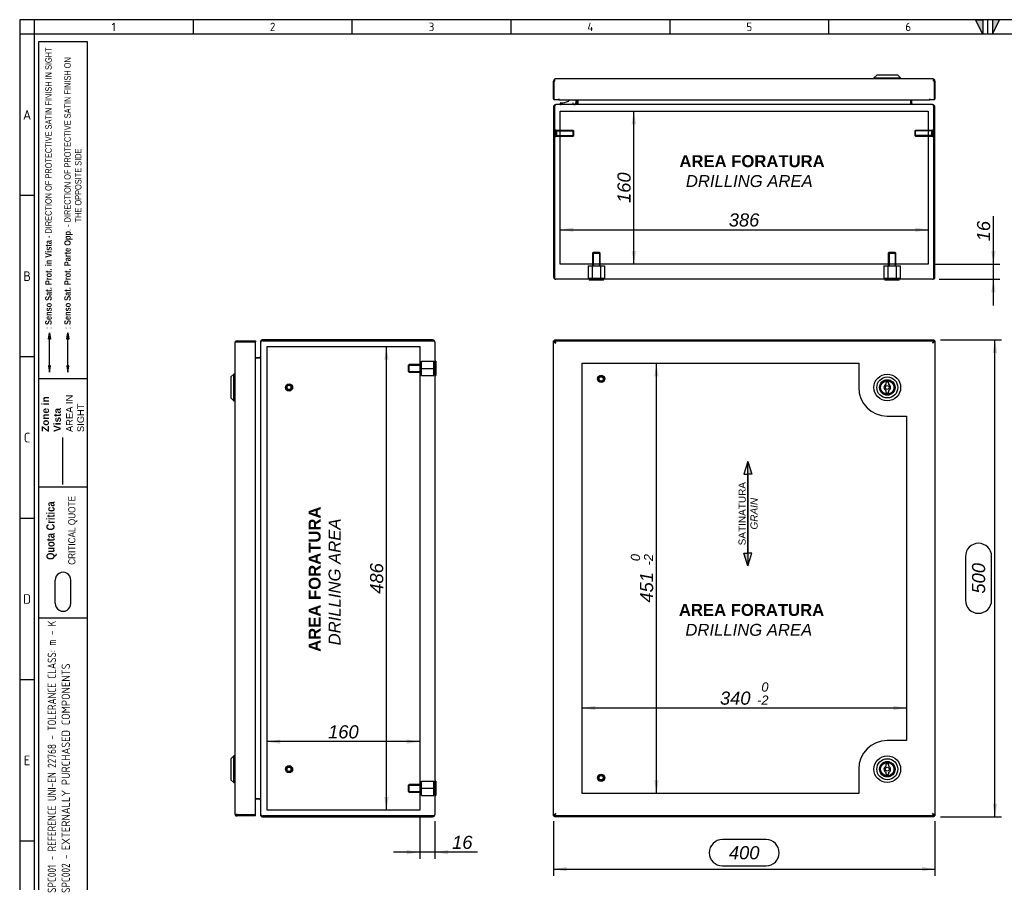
# Model space of a CAD drawing. Extents: x 6 to 412, y 11 to 288.
# Tile 2 of 3: x 6 to 213, y 107 to 288. Entities that reach past the tile are written whole.
import ezdxf
from ezdxf.enums import TextEntityAlignment as Align
from ezdxf.lldxf.tags import DXFTag

# ---------------------------------------------------------------- set-up
doc = ezdxf.new("R2010")
doc.units = 0
doc.layers.get('0').update_dxf_attribs({"linetype": 'CONTINUOUS'})
for name, color, linetype in [('_TRANSLATION', 7, 'CONTINUOUS'), ('AE00417_01', 7, 'CONTINUOUS'), ('AE00907_02', 7, 'CONTINUOUS'), ('C0000000', 7, 'CONTINUOUS'), ('C0000000_04', 7, 'CONTINUOUS'), ('C0000000_05', 7, 'CONTINUOUS'), ('C0000000_14', 7, 'CONTINUOUS'), ('C0000000_32', 7, 'CONTINUOUS'), ('DEFAULT', 7, 'CONTINUOUS'), ('SERRATURA_INF', 7, 'CONTINUOUS'), ('SERRATURA_SUP', 7, 'CONTINUOUS')]:
    doc.layers.add(name, color=color, linetype=linetype)
doc.styles.add('SEACAD_ARIAL', font='arial.ttf')
doc.styles.add('SEACAD_ARIALI', font='ariali.ttf')
tags = doc.linetypes.add('CENTER2', pattern=[28.575, 19.05, -3.175, 3.175, -3.175]).pattern_tags.tags
tags[10:11] = [DXFTag(74, 4), DXFTag(75, 0), DXFTag(340, '0'), DXFTag(46, 0.0), DXFTag(50, 0.0), DXFTag(44, 0.0), DXFTag(45, 0.0)]
tags[8:9] = [DXFTag(74, 4), DXFTag(75, 0), DXFTag(340, '0'), DXFTag(46, 0.0), DXFTag(50, 0.0), DXFTag(44, 0.0), DXFTag(45, 0.0)]
tags[6:7] = [DXFTag(74, 4), DXFTag(75, 0), DXFTag(340, '0'), DXFTag(46, 0.0), DXFTag(50, 0.0), DXFTag(44, 0.0), DXFTag(45, 0.0)]
tags[4:5] = [DXFTag(74, 4), DXFTag(75, 0), DXFTag(340, '0'), DXFTag(46, 0.0), DXFTag(50, 0.0), DXFTag(44, 0.0), DXFTag(45, 0.0)]
tags = doc.linetypes.add('DASHDOT2', pattern=[12.7, 6.35, -3.175, 0, -3.175]).pattern_tags.tags
tags[10:11] = [DXFTag(74, 4), DXFTag(75, 0), DXFTag(340, '0'), DXFTag(46, 0.0), DXFTag(50, 0.0), DXFTag(44, 0.0), DXFTag(45, 0.0)]
tags[8:9] = [DXFTag(74, 4), DXFTag(75, 0), DXFTag(340, '0'), DXFTag(46, 0.0), DXFTag(50, 0.0), DXFTag(44, 0.0), DXFTag(45, 0.0)]
tags[6:7] = [DXFTag(74, 4), DXFTag(75, 0), DXFTag(340, '0'), DXFTag(46, 0.0), DXFTag(50, 0.0), DXFTag(44, 0.0), DXFTag(45, 0.0)]
tags[4:5] = [DXFTag(74, 4), DXFTag(75, 0), DXFTag(340, '0'), DXFTag(46, 0.0), DXFTag(50, 0.0), DXFTag(44, 0.0), DXFTag(45, 0.0)]
tags = doc.linetypes.add('HIDDEN2', pattern=[4.7625, 3.175, -1.5875]).pattern_tags.tags
tags[6:7] = [DXFTag(74, 4), DXFTag(75, 0), DXFTag(340, '0'), DXFTag(46, 0.0), DXFTag(50, 0.0), DXFTag(44, 0.0), DXFTag(45, 0.0)]
tags[4:5] = [DXFTag(74, 4), DXFTag(75, 0), DXFTag(340, '0'), DXFTag(46, 0.0), DXFTag(50, 0.0), DXFTag(44, 0.0), DXFTag(45, 0.0)]
doc.dimstyles.new('ISO', dxfattribs={"dimtxt": 2.75, "dimasz": 2.75, "dimexe": 1.375, "dimexo": 1.375, "dimgap": 0.6875, "dimtad": 1, "dimdec": 1, "dimlfac": 5, "dimtxsty": 'SEACAD_ARIAL', "dimsah": 1, "dimcen": 1.375, "dimadec": 1, "dimazin": 3, "dimtfac": 0.7, "dimtdec": 3, "dimtmove": 0, "dimatfit": 3})

# ---------------------------------------------------------------- blocks, each defined once
blk = doc.blocks.new('SE')
at = {"layer": 'AE00417_01', "color": 7, "linetype": 'HIDDEN2'}
for centre, radius in [((128.15, 212.32), 0.75), ((128.15, 212.32), 0.6), ((128.15, 212.32), 0.5), ((128.15, 212.32), 0.45), ((128.15, 128.72), 0.75), ((128.15, 128.72), 0.6), ((128.15, 128.72), 0.5), ((128.15, 128.72), 0.45)]:
    blk.add_circle(centre, radius, dxfattribs=at)
for centre in [(128.15, 212.32), (128.15, 128.72)]:
    blk.add_arc(centre, 0.477, 75, 15, dxfattribs=at)
at = {"layer": 'C0000000_14', "color": 7, "linetype": 'CONTINUOUS'}
for p, q in [((118.15, 220.28), (118.23, 220.24)), ((118.15, 220.28), (118.23, 220.28)), ((118.15, 220.04), (118.15, 220.28)), ((118.5, 220.32), (118.39, 220.52)), ((118.39, 220.52), (118.39, 220.32)), ((118.39, 220.52), (197.91, 220.52)), ((197.91, 220.52), (197.81, 220.32)), ((197.91, 220.52), (197.91, 220.32)), ((198.07, 220.24), (198.15, 220.28)), ((198.15, 220.28), (198.07, 220.28)), ((198.15, 220.28), (198.15, 120.77)), ((118.15, 120.77), (118.15, 121)), ((118.23, 120.81), (118.15, 120.77)), ((118.15, 120.77), (118.23, 120.77)), ((118.39, 120.52), (118.5, 120.72)), ((118.39, 120.52), (118.39, 120.72)), ((197.91, 120.52), (118.39, 120.52)), ((197.81, 120.72), (197.91, 120.52)), ((197.91, 120.52), (197.91, 120.72)), ((198.15, 120.77), (198.07, 120.81)), ((198.15, 120.77), (198.07, 120.77))]:
    blk.add_line(p, q, dxfattribs=at)
at = {"layer": 'C0000000_32', "color": 7, "linetype": 'CONTINUOUS'}
for p, q in [((118.15, 220.04), (118.39, 220.04)), ((118.15, 121), (118.15, 220.04)), ((118.23, 220.32), (118.23, 220.08)), ((118.23, 220.32), (118.43, 220.32)), ((118.23, 220.08), (118.43, 220.08)), ((118.39, 220.04), (118.65, 219.82)), ((118.47, 220.04), (118.39, 220.04)), ((118.39, 220.04), (118.39, 220.04)), ((118.39, 220.04), (118.39, 220.04)), ((118.43, 220.32), (118.43, 220.08)), ((118.43, 220.32), (197.87, 220.32)), ((118.43, 220.08), (118.65, 219.82)), ((118.63, 219.84), (118.63, 219.85)), ((197.87, 220.08), (197.65, 219.82)), ((197.91, 220.04), (197.65, 219.82)), ((197.67, 219.85), (197.67, 219.84)), ((197.84, 220.04), (197.91, 220.04)), ((197.87, 220.32), (197.87, 220.08)), ((197.87, 220.32), (198.07, 220.32)), ((197.87, 220.08), (198.07, 220.08)), ((198.15, 220.04), (197.91, 220.04)), ((197.91, 220.04), (197.91, 220.04)), ((197.91, 220.04), (197.91, 220.04)), ((198.07, 220.32), (198.07, 220.08)), ((198.15, 220.04), (198.15, 121)), ((118.15, 121), (118.39, 121)), ((118.23, 120.72), (118.23, 120.96)), ((118.43, 120.96), (118.23, 120.96)), ((118.43, 120.72), (118.23, 120.72)), ((118.39, 121), (118.65, 121.22)), ((118.39, 121), (118.39, 121.01)), ((118.47, 121), (118.39, 121)), ((118.39, 121), (118.39, 121)), ((118.43, 120.96), (118.65, 121.22)), ((118.43, 120.72), (118.43, 120.96)), ((197.87, 120.72), (118.43, 120.72)), ((118.63, 121.2), (118.63, 121.21)), ((197.87, 120.96), (197.65, 121.22)), ((197.91, 121), (197.65, 121.22)), ((197.67, 121.21), (197.67, 121.2)), ((197.84, 121), (197.91, 121)), ((197.87, 120.72), (197.87, 120.96)), ((198.07, 120.96), (197.87, 120.96)), ((198.07, 120.72), (197.87, 120.72)), ((197.91, 121.01), (197.91, 121)), ((198.15, 121), (197.91, 121)), ((197.91, 121), (197.91, 121)), ((198.07, 120.72), (198.07, 120.96))]:
    blk.add_line(p, q, dxfattribs=at)
at = {"layer": 'C0000000_32', "color": 7, "linetype": 'CENTER2'}
for p, q in [((124.15, 215.62), (182.15, 215.62)), ((124.15, 125.42), (124.15, 215.62)), ((182.15, 215.62), (182.15, 210.52)), ((188.15, 204.52), (192.15, 204.52)), ((192.15, 204.52), (192.15, 136.52)), ((192.15, 136.52), (188.15, 136.52)), ((182.15, 130.52), (182.15, 125.42)), ((182.15, 125.42), (124.15, 125.42))]:
    blk.add_line(p, q, dxfattribs=at)
for centre, start, end in [((188.15, 210.52), 180, 270), ((188.15, 130.52), 90, 180)]:
    blk.add_arc(centre, 6, start, end, dxfattribs=at)
at = {"layer": 'SERRATURA_INF', "color": 7, "linetype": 'CONTINUOUS'}
for p, q in [((187.85, 131.42), (187.85, 131.16)), ((188.45, 131.16), (188.45, 131.42)), ((187.85, 129.89), (187.85, 129.62)), ((188.45, 129.62), (188.45, 129.89))]:
    blk.add_line(p, q, dxfattribs=at)
for radius in [2.8, 2.2, 1.63, 1.6, 1.4, 0.4]:
    blk.add_circle((188.15, 130.52), radius, dxfattribs=at)
for centre, radius, start, end in [((188.15, 130.52), 0.7, 115.3769, 244.6231), ((188.15, 131.42), 0.3, 0, 180), ((188.15, 130.52), 0.7, 295.3769, 64.6231), ((188.15, 129.62), 0.3, 180, 0)]:
    blk.add_arc(centre, radius, start, end, dxfattribs=at)
at = {"layer": 'SERRATURA_SUP', "color": 7, "linetype": 'CONTINUOUS'}
for p, q in [((187.85, 211.42), (187.85, 211.16)), ((188.45, 211.16), (188.45, 211.42)), ((187.85, 209.89), (187.85, 209.62)), ((188.45, 209.62), (188.45, 209.89))]:
    blk.add_line(p, q, dxfattribs=at)
for radius in [2.8, 2.2, 1.63, 1.6, 1.4, 0.4]:
    blk.add_circle((188.15, 210.52), radius, dxfattribs=at)
for centre, radius, start, end in [((188.15, 210.52), 0.7, 115.3769, 244.6231), ((188.15, 211.42), 0.3, 0, 180), ((188.15, 210.52), 0.7, 295.3769, 64.6231), ((188.15, 209.62), 0.3, 180, 0)]:
    blk.add_arc(centre, radius, start, end, dxfattribs=at)
blk = doc.blocks.new('SE1')
at = {"layer": 'AE00417_01', "color": 7, "linetype": 'HIDDEN2'}
for p, q in [((118.59, 264.54), (118.39, 264.54)), ((118.59, 264.54), (118.59, 263.04)), ((118.79, 264.39), (118.79, 263.19)), ((122.24, 264.39), (118.79, 264.39)), ((118.79, 264.27), (122.36, 264.27)), ((122.24, 264.39), (122.24, 263.19)), ((122.39, 264.24), (122.24, 264.39)), ((194.06, 264.39), (193.91, 264.24)), ((197.51, 264.27), (193.94, 264.27)), ((194.06, 263.19), (194.06, 264.39)), ((197.51, 264.39), (194.06, 264.39)), ((197.51, 263.19), (197.51, 264.39)), ((197.71, 263.04), (197.71, 264.54)), ((197.91, 264.54), (197.71, 264.54)), ((118.39, 263.04), (118.59, 263.04)), ((118.79, 263.31), (122.36, 263.31)), ((118.79, 263.19), (122.24, 263.19)), ((122.24, 263.19), (122.39, 263.34)), ((122.39, 263.34), (122.39, 264.24)), ((193.91, 264.24), (193.91, 263.34)), ((193.91, 263.34), (194.06, 263.19)), ((197.51, 263.31), (193.94, 263.31)), ((194.06, 263.19), (197.51, 263.19)), ((197.71, 263.04), (197.91, 263.04))]:
    blk.add_line(p, q, dxfattribs=at)
at = {"layer": 'AE00417_01', "color": 7, "linetype": 'CONTINUOUS'}
for p, q in [((118.39, 264.54), (118.39, 264.54)), ((197.91, 264.54), (197.91, 264.54)), ((118.39, 263.04), (118.39, 263.04)), ((197.91, 263.04), (197.91, 263.04))]:
    blk.add_line(p, q, dxfattribs=at)
at = {"layer": 'AE00417_01', "color": 7, "linetype": 'HIDDEN2'}
for centre, start, end in [((118.69, 264.39), 180, 0), ((197.61, 264.39), 180, 0), ((118.69, 263.19), 0, 180), ((197.61, 263.19), 0, 180)]:
    blk.add_arc(centre, 0.1, start, end, dxfattribs=at)
at = {"layer": 'AE00907_02', "color": 7, "linetype": 'CONTINUOUS'}
blk.add_line((118.39, 242.38), (118.39, 234.43), dxfattribs=at)
for centre, start, end in [((119.39, 242.38), 178.0727, 180), ((119.39, 234.43), 180, 181.9273)]:
    blk.add_arc(centre, 1, start, end, dxfattribs=at)
at = {"layer": 'C0000000', "color": 7, "linetype": 'CONTINUOUS'}
for p, q in [((122.83, 270.79), (122.83, 270.19)), ((119.53, 269.99), (119.53, 269.99)), ((119.73, 270.19), (120.11, 270.19)), ((122.23, 270.19), (122.23, 269.79))]:
    blk.add_line(p, q, dxfattribs=at)
for centre, radius, start, end in [((120.11, 272.39), 2.2, 270, 313.235), ((119.73, 269.99), 0.2, 90, 180), ((119.73, 269.99), 0.2, 180, 270)]:
    blk.add_arc(centre, radius, start, end, dxfattribs=at)
blk.add_open_spline([(122.43, 269.79), (122.46, 269.79), (122.48, 269.79), (122.53, 269.8), (122.56, 269.81), (122.61, 269.83), (122.63, 269.84), (122.68, 269.87), (122.7, 269.89), (122.75, 269.94), (122.78, 269.99), (122.82, 270.08), (122.83, 270.14), (122.83, 270.19)], degree=3, knots=[0, 0, 0, 0, 0.125, 0.125, 0.25, 0.25, 0.375, 0.375, 0.5, 0.5, 0.75, 0.75, 1, 1, 1, 1], dxfattribs=at)
at = {"layer": 'C0000000_04', "color": 7, "linetype": 'HIDDEN2'}
for p, q in [((126.55, 238.83), (126.35, 238.63)), ((126.35, 238.63), (127.95, 238.63)), ((126.35, 238.63), (126.35, 236.03)), ((126.51, 238.78), (126.51, 236.03)), ((127.75, 238.83), (126.55, 238.83)), ((127.95, 238.63), (127.75, 238.83)), ((127.8, 238.78), (127.8, 236.03)), ((127.95, 236.03), (127.95, 238.63)), ((188.55, 238.83), (188.35, 238.63)), ((188.35, 238.63), (189.95, 238.63)), ((188.35, 238.63), (188.35, 236.03)), ((188.51, 238.78), (188.51, 236.03)), ((189.75, 238.83), (188.55, 238.83)), ((189.95, 238.63), (189.75, 238.83)), ((189.8, 238.78), (189.8, 236.03)), ((189.95, 236.03), (189.95, 238.63)), ((125.42, 236.03), (126.29, 236.03)), ((125.42, 236.03), (125.42, 233.43)), ((126.29, 236.03), (128.02, 236.03)), ((126.29, 236.03), (126.29, 233.43)), ((128.02, 236.03), (128.88, 236.03)), ((128.02, 236.03), (128.02, 233.43)), ((128.88, 236.03), (128.88, 233.43)), ((187.42, 236.03), (188.29, 236.03)), ((187.42, 236.03), (187.42, 233.43)), ((188.29, 236.03), (190.02, 236.03)), ((188.29, 236.03), (188.29, 233.43)), ((190.02, 236.03), (190.88, 236.03)), ((190.02, 236.03), (190.02, 233.43)), ((190.88, 236.03), (190.88, 233.43)), ((125.42, 233.43), (126.29, 233.43)), ((126.29, 233.43), (128.02, 233.43)), ((128.02, 233.43), (128.88, 233.43)), ((187.42, 233.43), (188.29, 233.43)), ((188.29, 233.43), (190.02, 233.43)), ((190.02, 233.43), (190.88, 233.43))]:
    blk.add_line(p, q, dxfattribs=at)
at = {"layer": 'C0000000_05', "color": 7, "linetype": 'CONTINUOUS'}
for p, q in [((125.65, 233.19), (125.65, 232.99)), ((128.65, 232.99), (125.65, 232.99)), ((128.65, 232.99), (128.65, 233.19)), ((187.65, 233.19), (187.65, 232.99)), ((190.65, 232.99), (187.65, 232.99)), ((190.65, 232.99), (190.65, 233.19))]:
    blk.add_line(p, q, dxfattribs=at)
at = {"layer": 'C0000000_14', "color": 7, "linetype": 'CONTINUOUS'}
for p, q in [((123.01, 270.79), (123.01, 270.05)), ((123.25, 270.79), (123.25, 270.05)), ((123.25, 270.05), (123.25, 270.79)), ((193.05, 270.05), (193.05, 270.79)), ((193.05, 270.79), (193.05, 270.05)), ((193.29, 270.05), (193.29, 270.79)), ((118.15, 269.29), (118.15, 233.69)), ((118.39, 269.29), (118.39, 242.38)), ((118.39, 233.69), (118.39, 269.29)), ((118.65, 269.79), (118.65, 269.79)), ((197.65, 269.79), (118.65, 269.79)), ((123.25, 270.05), (123.25, 269.79)), ((193.05, 270.05), (193.05, 269.79)), ((197.65, 269.79), (197.65, 269.79)), ((197.91, 269.29), (197.91, 233.69)), ((197.91, 233.69), (197.91, 269.29)), ((198.15, 233.69), (198.15, 269.29)), ((118.39, 234.43), (118.39, 233.69)), ((118.39, 233.26), (118.39, 233.69)), ((118.39, 233.69), (118.39, 233.26)), ((197.91, 233.69), (197.91, 233.26)), ((197.91, 233.26), (197.91, 233.69)), ((197.65, 233.19), (118.65, 233.19))]:
    blk.add_line(p, q, dxfattribs=at)
at = {"layer": 'C0000000_14', "color": 7, "linetype": 'CENTER2'}
for p, q in [((119.55, 236.39), (119.55, 268.39)), ((119.55, 268.39), (196.75, 268.39)), ((196.75, 268.39), (196.75, 236.39)), ((196.75, 236.39), (119.55, 236.39))]:
    blk.add_line(p, q, dxfattribs=at)
at = {"layer": 'C0000000_14', "color": 7, "linetype": 'CONTINUOUS'}
for centre, radius, start, end in [((118.65, 269.29), 0.5, 90, 180), ((118.65, 269.29), 0.26, 175.575, 180), ((122.75, 270.05), 0.26, 270, 0), ((122.75, 270.05), 0.5, 328.6677, 0), ((193.55, 270.05), 0.5, 180, 211.3323), ((193.55, 270.05), 0.26, 180, 270), ((197.65, 269.29), 0.5, 0, 90), ((197.65, 269.29), 0.26, 0, 4.425), ((118.65, 233.69), 0.5, 180, 238.6677), ((197.65, 233.69), 0.5, 301.3323, 0), ((118.65, 233.69), 0.5, 238.6677, 270), ((197.65, 233.69), 0.5, 270, 301.3323)]:
    blk.add_arc(centre, radius, start, end, dxfattribs=at)
for centre, major_axis, ratio, start_param, end_param in [((118.65, 269.29), (0, -0.5), 0.52, 3.141593, 4.712389), ((197.65, 269.29), (0, 0.5), 0.52, 4.712389, 6.283185), ((118.65, 233.69), (0, 0.5), 0.997824, 2.594742, 3.141593), ((197.65, 233.69), (0, 0.5), 0.997824, 3.141593, 3.688444)]:
    blk.add_ellipse(centre, major_axis=major_axis, ratio=ratio, start_param=start_param, end_param=end_param, dxfattribs=at)
at = {"layer": 'C0000000_32', "color": 7, "linetype": 'CONTINUOUS'}
for p, q in [((118.15, 271.03), (118.15, 274.69)), ((118.43, 274.69), (118.23, 274.69)), ((118.23, 274.69), (118.23, 270.79)), ((118.39, 275.12), (118.39, 274.69)), ((118.43, 274.69), (118.43, 275.12)), ((197.65, 275.19), (118.65, 275.19)), ((197.87, 274.69), (197.87, 275.12)), ((198.07, 274.69), (197.87, 274.69)), ((197.91, 275.12), (197.91, 274.69)), ((198.07, 270.79), (198.07, 274.69)), ((198.15, 274.69), (198.15, 271.03)), ((119.25, 270.79), (118.23, 270.79)), ((119.25, 270.79), (119.25, 271.03)), ((119.25, 271.03), (119.25, 271.03)), ((119.25, 271.03), (119.25, 271.03)), ((119.25, 271.03), (119.25, 270.79)), ((119.25, 270.79), (197.05, 270.79)), ((197.05, 271.03), (197.05, 271.03)), ((197.05, 270.79), (197.05, 271.03)), ((197.05, 271.03), (197.05, 271.03)), ((197.05, 271.03), (197.05, 270.79)), ((198.07, 270.79), (197.05, 270.79))]:
    blk.add_line(p, q, dxfattribs=at)
for centre, radius, start, end in [((118.65, 274.69), 0.5, 121.3323, 180), ((118.65, 274.69), 0.5, 90, 121.3323), ((118.65, 274.69), 0.26, 147.7958, 180), ((197.65, 274.69), 0.5, 58.6677, 90), ((197.65, 274.69), 0.26, 0, 32.2042), ((197.65, 274.69), 0.5, 0, 58.6677), ((118.39, 271.03), 0.24, 180, 227.8905), ((197.91, 271.03), 0.24, 312.1095, 0)]:
    blk.add_arc(centre, radius, start, end, dxfattribs=at)
for centre, start_param, end_param in [((118.65, 274.69), 3.141593, 3.688444), ((197.65, 274.69), 2.594742, 3.141593)]:
    blk.add_ellipse(centre, major_axis=(0, -0.5), ratio=0.846154, start_param=start_param, end_param=end_param, dxfattribs=at)
at = {"layer": 'SERRATURA_INF', "color": 7, "linetype": 'CONTINUOUS'}
for p, q in [((185.95, 275.99), (185.35, 275.39)), ((185.35, 275.39), (190.95, 275.39)), ((185.35, 275.39), (185.35, 275.19)), ((190.35, 275.99), (185.95, 275.99)), ((190.95, 275.39), (190.35, 275.99)), ((190.95, 275.19), (190.95, 275.39))]:
    blk.add_line(p, q, dxfattribs=at)
blk = doc.blocks.new('SAT')
at = {"linetype": 'CONTINUOUS'}
for points in [[(-10.97, -1.95), (-8.32, -1.95), (-8.32, -1.11)], [(8.24, -2.03), (8.24, -1.87), (-8.32, -1.87), (-8.32, -2.03)], [(10.89, -1.95), (8.24, -1.95), (8.24, -2.79)]]:
    blk.add_hatch(color=7, dxfattribs=at).paths.add_polyline_path(points)
at = {"color": 7, "linetype": 'CONTINUOUS'}
for p, q in [((-10.97, -1.95), (-8.32, -2.79)), ((-8.32, -2.79), (-8.32, -2.03)), ((10.89, -1.95), (8.24, -1.11)), ((8.24, -1.11), (8.24, -1.87))]:
    blk.add_line(p, q, dxfattribs=at)
for points in [[(-10.97, -1.95), (-8.32, -1.11), (-8.32, -1.95), (-10.97, -1.95)], [(8.24, -2.03), (8.24, -1.87), (-8.32, -1.87), (-8.32, -2.03), (8.24, -2.03)], [(10.89, -1.95), (8.24, -2.79), (8.24, -1.95), (10.89, -1.95)]]:
    blk.add_lwpolyline(points, dxfattribs=at)
at = {"insert": (-0.05, -4), "char_height": 1.5, "width": 16.3187, "attachment_point": 8}
blk.add_mtext('{\\fArial|b0||i0||c0|p34;\\C7;\\H1.5;\\W1.;SATINATURA \\P}{\\fArial|b0||i1||c0|p34;\\C7;\\H1.5;\\W1.;GRAIN\\P}', dxfattribs=at)
blk = doc.blocks.new('DMBLK719')
at = {"layer": '_TRANSLATION', "linetype": 'CONTINUOUS'}
for points in [[(120.9, 109.13), (120.9, 110.04), (118.15, 109.59)], [(195.4, 109.13), (198.15, 109.59), (195.4, 110.04)]]:
    blk.add_hatch(color=7, dxfattribs=at).paths.add_polyline_path(points)
at = {"layer": '_TRANSLATION', "color": 7, "linetype": 'CONTINUOUS'}
for p, q in [((118.15, 119.63), (118.15, 108.21)), ((198.15, 119.63), (198.15, 108.21)), ((162.73, 115.77), (153.57, 115.77)), ((118.15, 109.59), (198.15, 109.59)), ((153.57, 110.27), (162.73, 110.27))]:
    blk.add_line(p, q, dxfattribs=at)
for centre, start, end in [((153.57, 113.02), 90, 270), ((162.73, 113.02), 270, 90)]:
    blk.add_arc(centre, 2.75, start, end, dxfattribs=at)
at = {"layer": '_TRANSLATION', "color": 7, "linetype": 'CONTINUOUS', "style": 'SEACAD_ARIALI'}
blk.add_text('400', height=2.75, dxfattribs=at).set_placement((154.94, 114.4), align=Align.TOP_LEFT)
blk = doc.blocks.new('DMBLK720')
at = {"layer": '_TRANSLATION', "linetype": 'CONTINUOUS'}
for points in [[(211.18, 217.77), (210.72, 220.52), (210.26, 217.77)], [(211.18, 123.27), (210.26, 123.27), (210.72, 120.52)]]:
    blk.add_hatch(color=7, dxfattribs=at).paths.add_polyline_path(points)
at = {"layer": '_TRANSLATION', "color": 7, "linetype": 'CONTINUOUS'}
for p, q in [((199.29, 220.52), (212.1, 220.52)), ((210.72, 120.52), (210.72, 220.52)), ((204.53, 175.11), (204.53, 165.94)), ((210.03, 165.94), (210.03, 175.11)), ((199.29, 120.52), (212.1, 120.52))]:
    blk.add_line(p, q, dxfattribs=at)
for centre, start, end in [((207.28, 175.11), 0, 180), ((207.28, 165.94), 180, 0)]:
    blk.add_arc(centre, 2.75, start, end, dxfattribs=at)
at = {"layer": '_TRANSLATION', "color": 7, "linetype": 'CONTINUOUS', "style": 'SEACAD_ARIALI'}
blk.add_text('500', height=2.75, rotation=90, dxfattribs=at).set_placement((205.91, 167.32), align=Align.TOP_LEFT)
blk = doc.blocks.new('SE5')
at = {"layer": 'AE00417_01', "color": 7, "linetype": 'HIDDEN2'}
for centre, radius in [((62.71, 210.52), 0.75), ((62.71, 210.52), 0.6), ((62.71, 210.52), 0.5), ((62.71, 210.52), 0.45), ((62.71, 130.52), 0.75), ((62.71, 130.52), 0.6), ((62.71, 130.52), 0.5), ((62.71, 130.52), 0.45)]:
    blk.add_circle(centre, radius, dxfattribs=at)
for centre in [(62.71, 210.52), (62.71, 130.52)]:
    blk.add_arc(centre, 0.477, 75, 15, dxfattribs=at)
at = {"layer": 'C0000000_04', "color": 7, "linetype": 'HIDDEN2'}
for p, q in [((87.87, 215.32), (87.67, 215.12)), ((87.67, 215.12), (87.67, 213.92)), ((87.72, 215.17), (90.47, 215.17)), ((87.87, 213.72), (87.87, 215.32)), ((90.47, 215.32), (87.87, 215.32)), ((90.47, 214.52), (90.47, 216.02)), ((90.47, 216.02), (93.07, 216.02)), ((93.07, 214.52), (93.07, 216.02)), ((87.67, 213.92), (87.87, 213.72)), ((87.72, 213.88), (90.47, 213.88)), ((87.87, 213.72), (90.47, 213.72)), ((90.47, 213.02), (90.47, 214.52)), ((90.47, 214.52), (93.07, 214.52)), ((90.47, 213.02), (93.07, 213.02)), ((93.07, 213.02), (93.07, 214.52)), ((90.47, 126.52), (90.47, 128.02)), ((90.47, 128.02), (93.07, 128.02)), ((93.07, 126.52), (93.07, 128.02)), ((87.87, 127.32), (87.67, 127.12)), ((87.67, 127.12), (87.67, 125.92)), ((87.72, 127.17), (90.47, 127.17)), ((87.87, 125.72), (87.87, 127.32)), ((90.47, 127.32), (87.87, 127.32)), ((90.47, 125.02), (90.47, 126.52)), ((90.47, 126.52), (93.07, 126.52)), ((93.07, 125.02), (93.07, 126.52)), ((87.67, 125.92), (87.87, 125.72)), ((87.72, 125.88), (90.47, 125.88)), ((87.87, 125.72), (90.47, 125.72)), ((90.47, 125.02), (93.07, 125.02))]:
    blk.add_line(p, q, dxfattribs=at)
at = {"layer": 'C0000000_05', "color": 7, "linetype": 'CONTINUOUS'}
for p, q in [((93.51, 216.02), (93.31, 216.02)), ((93.51, 216.02), (93.51, 213.02)), ((93.31, 213.02), (93.51, 213.02)), ((93.51, 128.02), (93.31, 128.02)), ((93.51, 128.02), (93.51, 125.02)), ((93.31, 125.02), (93.51, 125.02))]:
    blk.add_line(p, q, dxfattribs=at)
at = {"layer": 'C0000000_14', "color": 7, "linetype": 'CONTINUOUS'}
for p, q in [((56.71, 220.02), (56.71, 121.03)), ((56.71, 220.02), (56.71, 220.02)), ((92.81, 220.52), (57.21, 220.52)), ((57.21, 220.28), (92.81, 220.28)), ((92.81, 220.28), (57.21, 220.28)), ((92.81, 220.28), (93.24, 220.28)), ((93.24, 220.28), (92.81, 220.28)), ((93.31, 220.02), (93.31, 121.02)), ((55.71, 216.76), (56.45, 216.76)), ((56.45, 216.76), (55.71, 216.76)), ((56.71, 216.76), (56.45, 216.76)), ((56.45, 124.29), (55.71, 124.29)), ((55.71, 124.28), (56.45, 124.28)), ((56.45, 124.29), (56.71, 124.29)), ((56.71, 121.03), (56.71, 121.02)), ((92.81, 120.77), (57.21, 120.77)), ((57.21, 120.76), (92.81, 120.76)), ((57.21, 120.52), (92.81, 120.52)), ((92.81, 120.77), (93.24, 120.77)), ((93.24, 120.76), (92.81, 120.76))]:
    blk.add_line(p, q, dxfattribs=at)
at = {"layer": 'C0000000_14', "color": 7, "linetype": 'CENTER2'}
for p, q in [((58.11, 219.12), (90.11, 219.12)), ((58.11, 121.92), (58.11, 219.12)), ((90.11, 219.12), (90.11, 121.92)), ((90.11, 121.92), (58.11, 121.92))]:
    blk.add_line(p, q, dxfattribs=at)
at = {"layer": 'C0000000_14', "color": 7, "linetype": 'CONTINUOUS'}
for centre, radius, start, end in [((57.21, 220.02), 0.5, 90, 180), ((57.21, 220.02), 0.26, 90, 94.425), ((92.81, 220.02), 0.5, 31.3323, 90), ((92.81, 220.02), 0.5, 0, 31.3323), ((56.45, 217.02), 0.26, 270, 0), ((56.45, 124.02), 0.26, 0, 90), ((57.21, 121.02), 0.5, 180, 270), ((57.21, 121.02), 0.26, 265.575, 270), ((92.81, 121.02), 0.5, 270, 328.6677), ((92.81, 121.02), 0.5, 328.6677, 0)]:
    blk.add_arc(centre, radius, start, end, dxfattribs=at)
for centre, major_axis, ratio, start_param, end_param in [((57.21, 220.02), (-0.5, 0), 0.52, 4.712389, 6.283185), ((92.81, 220.02), (-0.5, 0), 0.997824, 3.141593, 3.688444), ((57.21, 121.03), (0.5, 0), 0.52, 3.141593, 4.712389), ((92.81, 121.02), (-0.5, 0), 0.997824, 2.594742, 3.141593)]:
    blk.add_ellipse(centre, major_axis=major_axis, ratio=ratio, start_param=start_param, end_param=end_param, dxfattribs=at)
at = {"layer": 'C0000000_32', "color": 7, "linetype": 'CONTINUOUS'}
for p, q in [((51.31, 219.82), (51.31, 121.22)), ((51.38, 220.08), (51.81, 220.08)), ((51.81, 220.04), (51.38, 220.04)), ((51.81, 220.32), (51.81, 220.08)), ((51.81, 220.32), (55.71, 220.32)), ((51.81, 220.08), (55.71, 220.08)), ((55.47, 220.04), (51.81, 220.04)), ((53.17, 220.04), (53.17, 220.08)), ((53.17, 220.08), (53.77, 220.08)), ((55.47, 220.08), (53.77, 220.08)), ((55.47, 220.04), (55.71, 220.04)), ((55.71, 220.32), (55.71, 220.08)), ((55.71, 121), (55.71, 220.04)), ((51.81, 121), (51.38, 121)), ((51.38, 120.96), (51.81, 120.96)), ((51.81, 121), (55.47, 121)), ((51.81, 120.72), (51.81, 120.96)), ((55.71, 120.96), (51.81, 120.96)), ((55.71, 120.72), (51.81, 120.72)), ((53.17, 120.97), (53.17, 121)), ((53.77, 120.97), (53.17, 120.97)), ((55.47, 120.97), (53.77, 120.97)), ((55.47, 121), (55.71, 121)), ((55.71, 120.72), (55.71, 120.96))]:
    blk.add_line(p, q, dxfattribs=at)
for centre, radius, start, end in [((51.81, 219.82), 0.5, 148.6677, 180), ((51.81, 219.82), 0.5, 90, 148.6677), ((51.81, 219.82), 0.26, 90, 122.2042), ((55.47, 220.08), 0.0004, 270, 90), ((55.47, 220.08), 0.24, 350.5187, 0.0953), ((51.81, 121.22), 0.5, 180, 211.3323), ((51.81, 121.22), 0.5, 211.3323, 270), ((51.81, 121.22), 0.26, 237.7958, 270), ((55.47, 120.97), 0.0004, 270, 90), ((55.47, 120.97), 0.24, 359.9047, 9.4813)]:
    blk.add_arc(centre, radius, start, end, dxfattribs=at)
for centre, start_param, end_param in [((51.81, 219.82), 2.594742, 3.141593), ((51.81, 121.22), 3.141593, 3.688444)]:
    blk.add_ellipse(centre, major_axis=(0.5, 0), ratio=0.846154, start_param=start_param, end_param=end_param, dxfattribs=at)
at = {"layer": 'SERRATURA_INF', "color": 7, "linetype": 'CONTINUOUS'}
for p, q in [((51.11, 133.32), (50.51, 132.72)), ((50.51, 132.72), (50.51, 128.32)), ((51.11, 127.72), (51.11, 133.32)), ((51.31, 133.32), (51.11, 133.32)), ((50.51, 128.32), (51.11, 127.72)), ((51.11, 127.72), (51.31, 127.72))]:
    blk.add_line(p, q, dxfattribs=at)
at = {"layer": 'SERRATURA_SUP', "color": 7, "linetype": 'CONTINUOUS'}
for p, q in [((51.11, 213.32), (50.51, 212.72)), ((50.51, 212.72), (50.51, 208.32)), ((51.11, 207.72), (51.11, 213.32)), ((51.31, 213.32), (51.11, 213.32)), ((50.51, 208.32), (51.11, 207.72)), ((51.11, 207.72), (51.31, 207.72))]:
    blk.add_line(p, q, dxfattribs=at)
blk = doc.blocks.new('DMBLK722')
at = {"layer": '_TRANSLATION', "linetype": 'CONTINUOUS'}
for points in [[(210.86, 239.14), (209.94, 239.14), (210.4, 236.39)], [(210.86, 230.44), (210.4, 233.19), (209.94, 230.44)]]:
    blk.add_hatch(color=7, dxfattribs=at).paths.add_polyline_path(points)
at = {"layer": '_TRANSLATION', "color": 7, "linetype": 'CONTINUOUS'}
for p, q in [((210.4, 227.69), (210.4, 246.45)), ((198.13, 236.39), (211.77, 236.39)), ((199.03, 233.19), (211.77, 233.19))]:
    blk.add_line(p, q, dxfattribs=at)
at = {"layer": '_TRANSLATION', "color": 7, "linetype": 'CONTINUOUS', "style": 'SEACAD_ARIALI'}
blk.add_text('16', height=2.75, rotation=90, dxfattribs=at).set_placement((206.96, 241.14), align=Align.TOP_LEFT)
blk = doc.blocks.new('DMBLK724')
at = {"layer": '_TRANSLATION', "linetype": 'CONTINUOUS'}
for points in [[(87.36, 112.67), (90.11, 113.13), (87.36, 113.59)], [(96.06, 112.67), (96.06, 113.59), (93.31, 113.13)]]:
    blk.add_hatch(color=7, dxfattribs=at).paths.add_polyline_path(points)
at = {"layer": '_TRANSLATION', "color": 7, "linetype": 'CONTINUOUS'}
for p, q in [((90.11, 120.55), (90.11, 111.75)), ((93.31, 119.65), (93.31, 111.75)), ((102.2, 113.13), (84.61, 113.13))]:
    blk.add_line(p, q, dxfattribs=at)
at = {"layer": '_TRANSLATION', "color": 7, "linetype": 'CONTINUOUS', "style": 'SEACAD_ARIALI'}
blk.add_text('16', height=2.75, dxfattribs=at).set_placement((96.9, 116.57), align=Align.TOP_LEFT)
blk = doc.blocks.new('DMBLK731')
at = {"layer": '_TRANSLATION', "linetype": 'CONTINUOUS'}
for points in [[(60.86, 136.76), (58.11, 136.3), (60.86, 135.84)], [(87.36, 136.76), (87.36, 135.84), (90.11, 136.3)]]:
    blk.add_hatch(color=7, dxfattribs=at).paths.add_polyline_path(points)
at = {"layer": '_TRANSLATION', "color": 7, "linetype": 'CONTINUOUS'}
blk.add_line((90.11, 136.3), (58.11, 136.3), dxfattribs=at)
at = {"layer": '_TRANSLATION', "color": 7, "linetype": 'CONTINUOUS', "style": 'SEACAD_ARIALI'}
blk.add_text('160', height=2.75, dxfattribs=at).set_placement((70.9, 139.73), align=Align.TOP_LEFT)
blk = doc.blocks.new('DMBLK732')
at = {"layer": '_TRANSLATION', "linetype": 'CONTINUOUS'}
for points in [[(82.68, 216.37), (83.6, 216.37), (83.14, 219.12)], [(82.68, 124.67), (83.14, 121.92), (83.6, 124.67)]]:
    blk.add_hatch(color=7, dxfattribs=at).paths.add_polyline_path(points)
at = {"layer": '_TRANSLATION', "color": 7, "linetype": 'CONTINUOUS'}
blk.add_line((83.14, 121.92), (83.14, 219.12), dxfattribs=at)
at = {"layer": '_TRANSLATION', "color": 7, "linetype": 'CONTINUOUS', "style": 'SEACAD_ARIALI'}
blk.add_text('486', height=2.75, rotation=90, dxfattribs=at).set_placement((79.7, 167.29), align=Align.TOP_LEFT)
blk = doc.blocks.new('DMBLK737')
at = {"layer": '_TRANSLATION', "linetype": 'CONTINUOUS'}
for points in [[(135.47, 265.64), (135.01, 268.39), (134.55, 265.64)], [(135.47, 239.14), (134.55, 239.14), (135.01, 236.39)]]:
    blk.add_hatch(color=7, dxfattribs=at).paths.add_polyline_path(points)
at = {"layer": '_TRANSLATION', "color": 7, "linetype": 'CONTINUOUS'}
blk.add_line((135.01, 236.39), (135.01, 268.39), dxfattribs=at)
at = {"layer": '_TRANSLATION', "color": 7, "linetype": 'CONTINUOUS', "style": 'SEACAD_ARIALI'}
blk.add_text('160', height=2.75, rotation=90, dxfattribs=at).set_placement((131.57, 249.18), align=Align.TOP_LEFT)
blk = doc.blocks.new('DMBLK738')
at = {"layer": '_TRANSLATION', "linetype": 'CONTINUOUS'}
for points in [[(122.3, 244.02), (119.55, 243.57), (122.3, 243.11)], [(194, 244.02), (194, 243.11), (196.75, 243.57)]]:
    blk.add_hatch(color=7, dxfattribs=at).paths.add_polyline_path(points)
at = {"layer": '_TRANSLATION', "color": 7, "linetype": 'CONTINUOUS'}
blk.add_line((119.55, 243.57), (196.75, 243.57), dxfattribs=at)
at = {"layer": '_TRANSLATION', "color": 7, "linetype": 'CONTINUOUS', "style": 'SEACAD_ARIALI'}
blk.add_text('386', height=2.75, dxfattribs=at).set_placement((154.91, 247), align=Align.TOP_LEFT)
blk = doc.blocks.new('DMBLK741')
at = {"layer": '_TRANSLATION', "linetype": 'CONTINUOUS'}
for points in [[(126.9, 143.81), (124.15, 143.35), (126.9, 142.89)], [(189.4, 143.81), (189.4, 142.89), (192.15, 143.35)]]:
    blk.add_hatch(color=7, dxfattribs=at).paths.add_polyline_path(points)
at = {"layer": '_TRANSLATION', "color": 7, "linetype": 'CONTINUOUS'}
blk.add_line((124.15, 143.35), (192.15, 143.35), dxfattribs=at)
at = {"layer": '_TRANSLATION', "color": 7, "linetype": 'CONTINUOUS', "style": 'SEACAD_ARIALI'}
for s, height, p in [('0', 1.93, (161.75, 148.71)), ('340', 2.75, (153.06, 146.79)), ('-2', 1.925, (160.85, 145.96))]:
    blk.add_text(s, height=height, dxfattribs=at).set_placement(p, align=Align.TOP_LEFT)
blk = doc.blocks.new('DMBLK742')
at = {"layer": '_TRANSLATION', "linetype": 'CONTINUOUS'}
for points in [[(140.2, 212.87), (139.74, 215.62), (139.28, 212.87)], [(140.2, 128.17), (139.28, 128.17), (139.74, 125.42)]]:
    blk.add_hatch(color=7, dxfattribs=at).paths.add_polyline_path(points)
at = {"layer": '_TRANSLATION', "color": 7, "linetype": 'CONTINUOUS'}
blk.add_line((139.74, 125.42), (139.74, 215.62), dxfattribs=at)
at = {"layer": '_TRANSLATION', "color": 7, "linetype": 'CONTINUOUS', "style": 'SEACAD_ARIALI'}
for s, height, p in [('0', 1.93, (134.38, 174.12)), ('-2', 1.925, (137.13, 173.22)), ('451', 2.75, (136.3, 165.43))]:
    blk.add_text(s, height=height, rotation=90, dxfattribs=at).set_placement(p, align=Align.TOP_LEFT)

msp = doc.modelspace()

# ---------------------------------------------------------------- hatches: boundary and pattern name
at = {"linetype": 'CONTINUOUS'}
for points in [[(208.154, 287.588), (206.639, 287.588), (208.154, 284.56)], [(210.173, 287.588), (210.173, 284.56), (211.687, 287.588)], [(12.243, 220.628), (12.68, 220.628), (12.461, 221.936)], [(16.101, 220.628), (16.537, 220.628), (16.319, 221.936)], [(12.243, 215.067), (12.461, 213.759), (12.68, 215.067)], [(16.101, 215.067), (16.319, 213.759), (16.537, 215.067)]]:
    msp.add_hatch(color=7, dxfattribs=at).paths.add_polyline_path(points)

# ---------------------------------------------------------------- linework, layer by layer
at = {"color": 7, "linetype": 'CONTINUOUS'}
for p, q in [((6.234, 287.588), (6.234, 10.959)), ((412.092, 287.588), (6.234, 287.588)), ((42.58, 287.588), (42.58, 284.56)), ((75.897, 287.588), (75.897, 284.56)), ((109.213, 287.588), (109.213, 284.56)), ((142.53, 287.588), (142.53, 284.56)), ((175.847, 287.588), (175.847, 284.56)), ((209.163, 287.588), (209.163, 284.56)), ((9.263, 250.738), (6.234, 250.738)), ((12.461, 215.067), (12.461, 220.628)), ((9.263, 216.917), (6.234, 216.917)), ((20.369, 212.348), (10.273, 212.348)), ((20.369, 189.648), (10.273, 189.648)), ((20.369, 189.648), (10.273, 189.648)), ((9.263, 183.095), (6.234, 183.095)), ((13.69, 165.299), (13.69, 170.107)), ((16.961, 165.299), (16.961, 170.107)), ((20.369, 162.148), (10.273, 162.148)), ((9.263, 149.274), (6.234, 149.274)), ((9.263, 115.452), (6.234, 115.452))]:
    msp.add_line(p, q, dxfattribs=at)
at = {"color": 7, "linetype": 'HIDDEN2'}
msp.add_line((16.319, 215.067), (16.319, 220.628), dxfattribs=at)
at = {"color": 7, "linetype": 'DASHDOT2'}
msp.add_line((15.278, 190.21), (15.278, 200.023), dxfattribs=at)
at = {"color": 7, "linetype": 'CONTINUOUS'}
for points in [[(208.154, 287.588), (208.154, 284.56), (206.639, 287.588), (208.154, 287.588)], [(210.173, 287.588), (210.173, 284.56), (211.687, 287.588), (210.173, 287.588)], [(12.243, 220.628), (12.461, 221.936), (12.68, 220.628), (12.243, 220.628)], [(16.101, 220.628), (16.319, 221.936), (16.537, 220.628), (16.101, 220.628)], [(12.243, 215.067), (12.461, 213.759), (12.68, 215.067), (12.243, 215.067)], [(16.101, 215.067), (16.319, 213.759), (16.537, 215.067), (16.101, 215.067)]]:
    msp.add_lwpolyline(points, dxfattribs=at)
at = {"layer": 'DEFAULT', "color": 7, "linetype": 'CONTINUOUS'}
for p, q in [((9.263, 287.588), (9.263, 10.959)), ((412.092, 284.56), (6.234, 284.56)), ((10.273, 28.5), (10.273, 283.045)), ((10.273, 283.045), (20.369, 283.045)), ((20.369, 283.045), (20.369, 28.5))]:
    msp.add_line(p, q, dxfattribs=at)
for centre, start, end in [((15.325, 170.155), 358.29915, 181.70085), ((15.325, 165.25), 178.29915, 1.70085)]:
    msp.add_arc(centre, 1.636, start, end, dxfattribs=at)

# ---------------------------------------------------------------- block references
at = {"layer": '_TRANSLATION'}
for name in ['SE1', 'SE5', 'SE']:
    msp.add_blockref(name, (0, 0), dxfattribs=at)
at = {"layer": '_TRANSLATION', "color": 7, "rotation": 90}
msp.add_blockref('SAT', (156.973, 184.121), dxfattribs=at)

# ---------------------------------------------------------------- texts
for s, insert, char_height, width, attachment_point in [('{\\fSolid Edge ANSI|b0||i0||c0|p34;\\C7;\\H1.766793;\\W1.;2}', (59.268, 285.196), 1.76679, 1.98765, 8), ('{\\fSolid Edge ANSI|b0||i0||c0|p34;\\C7;\\H1.766793;\\W1.;3}', (92.585, 285.196), 1.76679, 1.98765, 8), ('{\\fSolid Edge ANSI|b0||i0||c0|p34;\\C7;\\H1.766793;\\W1.;6}', (192.535, 285.196), 1.76679, 1.98765, 8), ('{\\fSolid Edge ANSI|b0||i0||c0|p34;\\C7;\\H1.766793;\\W1.;1}', (25.952, 286.074), 1.76679, 1.98765, 5), ('{\\fSolid Edge ANSI|b0||i0||c0|p34;\\C7;\\H1.766793;\\W1.;4}', (125.902, 285.196), 1.76679, 1.98765, 8), ('{\\fSolid Edge ANSI|b0||i0||c0|p34;\\C7;\\H1.766793;\\W1.;5}', (159.218, 285.196), 1.76679, 1.98765, 8), ('{\\fSolid Edge ANSI|b0||i0||c0|p34;\\C7;\\H2.019192;\\W1.;A}', (7.783, 266.645), 2.01919, 2.2716, 8), ('{\\fSolid Edge ANSI|b0||i0||c0|p34;\\C7;\\H2.019192;\\W1.;B}', (7.787, 232.824), 2.01919, 2.524, 8), ('{\\fSolid Edge ANSI|b0||i0||c0|p34;\\C7;\\H2.019192;\\W1.;C}', (7.785, 199.002), 2.01919, 2.3978, 8), ('{\\fSolid Edge ANSI|b0||i0||c0|p34;\\C7;\\H2.019192;\\W1.;D}', (7.787, 165.181), 2.01919, 2.524, 8), ('{\\fSolid Edge ANSI|b0||i0||c0|p34;\\C7;\\H2.019192;\\W1.;E}', (7.785, 131.359), 2.01919, 2.3978, 8)]:
    msp.add_mtext(s, dxfattribs=dict(insert=insert, char_height=char_height, width=width, attachment_point=attachment_point))
at = {"rotation": 90}
for s, insert, char_height, width, attachment_point in [('{\\fArial Narrow|b0||i0||c0|p34;\\C7;\\H1.35;\\W1.;: }{\\fArial Narrow|b1||i0||c0|p34;\\C7;\\H1.35;\\W1.;Senso Sat. Prot. in Vista }{\\fArial Narrow|b0||i0||c0|p34;\\C7;\\H1.35;\\W1.;- DIRECTION OF PROTECTIVE SATIN FINISH IN SIGHT}', (12.959, 222.755), 1.35, 58.95733, 7), ('{\\fArial Narrow|b0||i0||c0|p34;\\C7;\\H1.35;\\W1.;: }{\\fArial Narrow|b1||i0||c0|p34;\\C7;\\H1.35;\\W1.;Senso Sat. Prot. Parte Opp}{\\fArial Narrow|b0||i0||c0|p34;\\C7;\\H1.35;\\W1.;. - DIRECTION OF PROTECTIVE SATIN FINISH ON\\P}{\\fArial Narrow|b0||i0||c0|p34;\\C7;\\H1.35;\\W1.;                                                    THE OPPOSITE SIDE}', (19.204, 222.761), 1.35, 61.02057, 7), ('{\\fArial|b1||i0||c0|p34;\\C7;\\H1.5;\\W1.;Zone in\\P}{\\fArial|b1||i0||c0|p34;\\C7;\\H1.5;\\W1.;Vista}', (14.878, 201.208), 1.5, 8.0532, 7), ('{\\fArial|b0||i0||c0|p34;\\C7;\\H1.4;\\W1.;AREA IN\\P}{\\fArial|b0||i0||c0|p34;\\C7;\\H1.4;\\W1.;SIGHT}', (19.728, 201.18), 1.4, 8.09917, 7), ('{\\fArial Narrow|b0||i0||c0|p34;\\C7;\\H1.5;\\W1.;CRITICAL QUOTE}', (18.327, 173.363), 1.5, 14.77453, 7), ('{\\fArial Narrow|b1||i0||c0|p34;\\C7;\\H1.7;\\W1.;Quota Critica}', (14.024, 174.388), 1.7, 12.74726, 7), ('{\\fSolid Edge ANSI|b0|i0|c0|p34;\\W0.84600x;\\C7;SPC001 - REFERENCE UNI-EN 22768 - TOLERANCE CLASS: m - K}\\P{\\fSolid Edge ANSI|b0|i0|c0|p34;\\W0.84600x;\\C7;SPC002 - }{\\fSolid Edge ANSI|b0|i0|c0|p34;\\W0.94000x;\\C7;EXTERNALLY PURCHASED COMPONENTS}', (12.101, 104.605), 1.75, 56.68133, 1)]:
    msp.add_mtext(s, dxfattribs=dict(at, insert=insert, char_height=char_height, width=width, attachment_point=attachment_point))
at = {"layer": '_TRANSLATION', "char_height": 3, "width": 34.96354, "attachment_point": 5}
for insert in [(159.205, 255.841), (159.102, 161.797)]:
    msp.add_mtext('{\\fArial|b0||i0||c0|p34;\\C7;\\H3.;\\W1.; }{\\fArial|b1||i0||c0|p34;\\C7;\\H2.5;\\W1.;AREA FORATURA \\P}{\\fArial|b0||i1||c0|p34;\\C7;\\H2.5;\\W1.;DRILLING AREA}', dxfattribs=dict(at, insert=insert))
at = {"layer": '_TRANSLATION', "insert": (70.184, 169.76), "char_height": 3, "width": 34.96354, "attachment_point": 5, "rotation": 90}
msp.add_mtext('{\\fArial|b0||i0||c0|p34;\\C7;\\H3.;\\W1.; }{\\fArial|b1||i0||c0|p34;\\C7;\\H2.5;\\W1.;AREA FORATURA \\P}{\\fArial|b0||i1||c0|p34;\\C7;\\H2.5;\\W1.;DRILLING AREA}', dxfattribs=at)

# ---------------------------------------------------------------- dimensions: what is measured, and where the dimension line sits
at = {"layer": '_TRANSLATION', "color": 7, "linetype": 'CONTINUOUS'}
for base, p1, p2, angle, text, picture, middle, dimtype in [((135.012, 236.388), (119.552, 236.388), (119.552, 268.388), 90, '\\A1;<>', 'DMBLK737', (135.012, 252.388), 161), ((119.552, 243.565), (119.552, 236.388), (196.752, 236.388), 0, '\\A1;<>', 'DMBLK738', (158.152, 243.565), 161), ((210.399, 236.388), (197.652, 233.188), (196.752, 236.388), 90, '\\A1;<>', 'DMBLK722', (210.399, 240.182), 160), ((83.142, 121.925), (90.11, 121.925), (90.11, 219.125), 90, '\\A1;<>', 'DMBLK732', (83.142, 170.525), 161), ((210.72, 120.525), (197.911, 120.525), (197.911, 220.525), 90, '\\A1;<>', 'DMBLK720', (210.72, 170.525), 161), ((139.741, 125.425), (124.151, 125.425), (124.151, 215.625), 90, '\\A1;<>{\\H0.7x; \\S0^ -2;}', 'DMBLK742', (139.741, 170.525), 161), ((118.151, 109.585), (118.151, 121.005), (198.151, 121.005), 0, '\\A1;<>', 'DMBLK719', (158.151, 109.585), 161)]:
    dim = msp.add_linear_dim(base=base, p1=p1, p2=p2, angle=angle, text=text, dimstyle='ISO', dxfattribs=at)
    dim.commit()
    dim.dimension.update_dxf_attribs({"geometry": picture, "text_midpoint": middle, "dimtype": dimtype})
for base, p1, p2, text, picture, middle in [((192.151, 143.351), (124.151, 125.425), (192.151, 136.525), '\\A1;<>{\\H0.7x; \\S0^ -2;}', 'DMBLK741', (158.151, 143.351)), ((58.11, 136.297), (90.11, 121.925), (58.11, 121.925), '\\A1;<>', 'DMBLK731', (74.11, 136.297)), ((90.11, 113.128), (93.31, 121.025), (90.11, 121.925), '\\A1;<>', 'DMBLK724', (95.938, 113.128))]:
    dim = msp.add_linear_dim(base=base, p1=p1, p2=p2, text=text, dimstyle='ISO', dxfattribs=at)
    dim.commit()
    dim.dimension.update_dxf_attribs({"geometry": picture, "text_midpoint": middle, "dimtype": 160})

doc.saveas('drawing.dxf')
